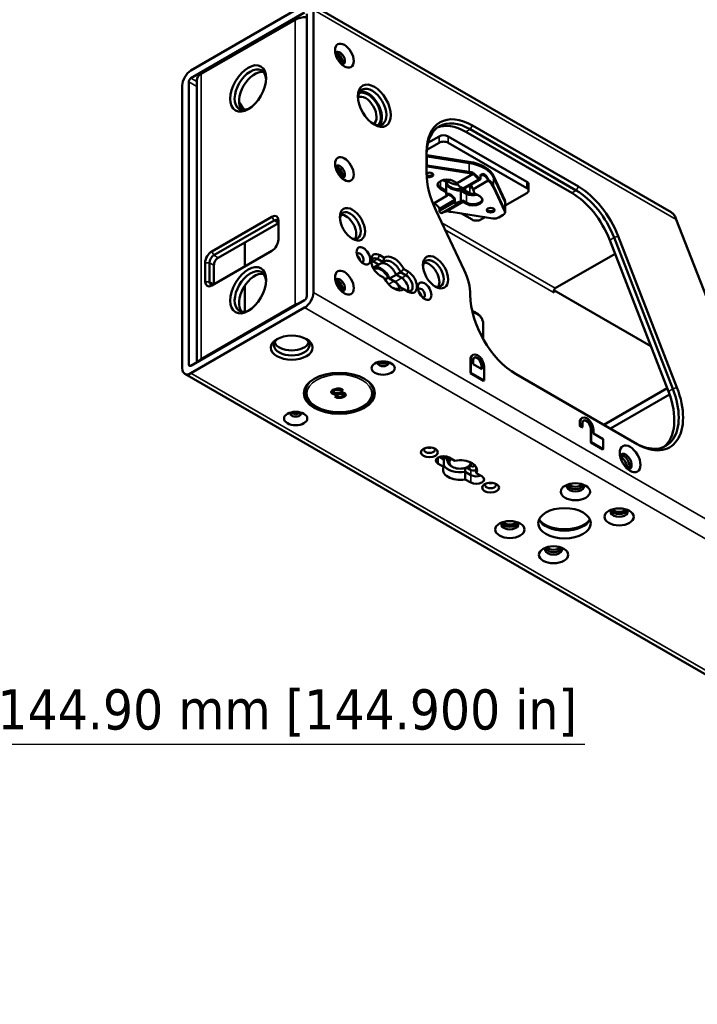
# Paper-space layout 'Sheet_1' of a CAD drawing. Header units: millimetres. Extents: x 0.8 to 58.3, y 0.8 to 58.3.
# Tile 38 of 42: x 39 to 47.6, y 39.3 to 51.8. Entities that reach past the tile are written whole.
import ezdxf

# ---------------------------------------------------------------- set-up
doc = ezdxf.new("R2010")
doc.units = ezdxf.units.MM
for name, color, linetype, lineweight in [('Dimension (ISO)', 7, 'Continuous', 25), ('Visible (ISO)', 7, 'Continuous', 50), ('Visible Narrow (ISO)', 7, 'Continuous', 35)]:
    doc.layers.add(name, color=color, linetype=linetype, lineweight=lineweight)
doc.styles.add('Note Text (ANSI)', font='tahoma.ttf')
doc.dimstyles.new('Default (ISO)', dxfattribs={"dimtxt": 0.511811, "dimasz": 0.098425, "dimexe": 0.125, "dimexo": 0, "dimgap": 0.03, "dimtad": 1, "dimlfac": 25.4, "dimrnd": 1e-08, "dimzin": 0, "dimdsep": 46, "dimtxsty": 'Note Text (ANSI)', "dimcen": 0.09, "dimdle": 0.393701, "dimclrd": 256, "dimclre": 256, "dimclrt": 256, "dimazin": 0, "dimtfac": 0.269631, "dimtmove": 0, "dimatfit": 3, "dimfxl": 1, "dimtolj": 1, "dimtzin": 0, "dimlwd": -1, "dimlwe": -1, "dimarcsym": 0})

# ---------------------------------------------------------------- blocks, each defined once
blk = doc.blocks.new('*D13')
at = {"layer": 'Defpoints', "color": 0, "transparency": 16777216}
for p in [(32.885, 46.349), (38.59, 45.325), (38.59, 42.569)]:
    blk.add_point(p, dxfattribs=at)
at = {"layer": 'Dimension (ISO)', "transparency": 16777216}
for p, q in [((32.885, 46.349), (32.885, 42.444)), ((38.59, 45.325), (38.59, 42.444)), ((32.984, 42.569), (38.492, 42.569)), ((38.59, 42.569), (46.202, 42.569))]:
    blk.add_line(p, q, dxfattribs=at)
for points in [[(32.984, 42.586), (32.984, 42.553), (32.885, 42.569)], [(38.492, 42.586), (38.492, 42.553), (38.59, 42.569)]]:
    blk.add_solid(points, dxfattribs=at)
at = {"layer": 'Dimension (ISO)', "transparency": 16777216, "insert": (38.718, 43.269), "char_height": 0.51181, "attachment_point": 1, "style": 'Note Text (ANSI)'}
blk.add_mtext('\\A1;144.90 mm [144.900 in]', dxfattribs=at)

psp = doc.layouts.new('Sheet_1')

# ---------------------------------------------------------------- linework, layer by layer
at = {"layer": 'Visible (ISO)'}
for p, q in [((41.18404, 51.1539), (42.63166, 51.98968)), ((42.7104, 51.99748), (47.29908, 49.3482)), ((42.63166, 51.89325), (41.18404, 51.05746)), ((42.6595, 48.27687), (42.6595, 51.87717)), ((42.74301, 51.92539), (42.74301, 48.32509)), ((41.31488, 51.1105), (42.51195, 51.80163)), ((41.07268, 47.36073), (41.07268, 50.96103)), ((41.1562, 51.00924), (41.1562, 47.40894)), ((41.25722, 47.43513), (41.25722, 51.03014)), ((44.76962, 50.45324), (46.1185, 49.67447)), ((44.34653, 50.3149), (44.20202, 50.23147)), ((45.46008, 49.73628), (44.45788, 50.3149)), ((44.6861, 50.37288), (46.03498, 49.5941)), ((44.74178, 50.40502), (46.09066, 49.62625)), ((44.18748, 50.14271), (44.34653, 50.23454)), ((44.45788, 50.23454), (45.46008, 49.65592)), ((44.185, 49.84825), (44.185, 50.11571)), ((44.72551, 49.99134), (44.19305, 50.07361)), ((44.72551, 49.97527), (44.19305, 50.05754)), ((44.19305, 49.94503), (44.72551, 49.86276)), ((44.19305, 49.92896), (44.72551, 49.84668)), ((44.57312, 49.71797), (44.7783, 49.83643)), ((44.87223, 49.82224), (44.87223, 49.79112)), ((45.18136, 49.50302), (45.03885, 49.81043)), ((44.43411, 49.73394), (44.39306, 49.75763)), ((44.43411, 49.75001), (44.4134, 49.76197)), ((44.43411, 49.62143), (44.43411, 49.75001)), ((44.43411, 49.60535), (44.43411, 49.73394)), ((44.52748, 49.74432), (44.57312, 49.71797)), ((44.67254, 49.6531), (44.86749, 49.76566)), ((44.96867, 49.75049), (44.77484, 49.63858)), ((44.87223, 49.80616), (44.87223, 49.77505)), ((45.18136, 49.48694), (45.03885, 49.79436)), ((45.48315, 49.70413), (45.48315, 49.62377)), ((44.26681, 49.45662), (44.44716, 49.56075)), ((44.43411, 49.62143), (44.36045, 49.66395)), ((44.43411, 49.60535), (44.36045, 49.64788)), ((44.69452, 49.59966), (44.62086, 49.64219)), ((44.62086, 49.64219), (44.62086, 49.48774)), ((44.69452, 49.58359), (44.62086, 49.62612)), ((44.62086, 49.62612), (44.62086, 49.47167)), ((44.67778, 49.65613), (44.67778, 49.62539)), ((44.67778, 49.62539), (44.73627, 49.59163)), ((44.72076, 49.68094), (44.73627, 49.67199)), ((44.72076, 49.68094), (44.73627, 49.67199)), ((44.78789, 49.59397), (44.78789, 49.60535)), ((44.78789, 49.59397), (44.86155, 49.55144)), ((45.03885, 49.68185), (45.18136, 49.37443)), ((45.03885, 49.66577), (45.18136, 49.35836)), ((45.46008, 49.59163), (45.18404, 49.43225)), ((44.54359, 49.50507), (44.34976, 49.39316)), ((44.64888, 49.48136), (44.44369, 49.36289)), ((44.54359, 49.49003), (44.54359, 49.52114)), ((44.54359, 49.47396), (44.54359, 49.50507)), ((44.69452, 49.47108), (44.64888, 49.49743)), ((44.69452, 49.45501), (44.64888, 49.48136)), ((45.18404, 49.36268), (45.18404, 49.49126)), ((45.18404, 49.34661), (45.18404, 49.47519)), ((44.30233, 49.37485), (44.66356, 48.61148)), ((44.34976, 49.39316), (44.34976, 49.37812)), ((44.34976, 49.39316), (44.34976, 49.36205)), ((45.02894, 49.27036), (44.49649, 49.35264)), ((44.76411, 49.2541), (44.62886, 49.33219)), ((45.10498, 49.28213), (45.16097, 49.31446)), ((41.44851, 48.84906), (42.21407, 49.29106)), ((41.47634, 48.80085), (42.24191, 49.24285)), ((42.29759, 49.2107), (41.53202, 48.7687)), ((42.29759, 49.24285), (42.29759, 49.00176)), ((44.9301, 49.28564), (44.87547, 49.2541)), ((47.36578, 49.25643), (48.0328, 47.53729)), ((41.87166, 48.65941), (41.87166, 48.96479)), ((46.51716, 48.99426), (47.26619, 47.06374)), ((46.57284, 49.02641), (47.32187, 47.09589)), ((47.37382, 47.11411), (46.62479, 49.04463)), ((42.21407, 48.8571), (41.44851, 48.4151)), ((46.58506, 48.81927), (45.82288, 48.37922)), ((41.36499, 48.46332), (41.36499, 48.70441)), ((41.42067, 48.46332), (41.42067, 48.70441)), ((43.50392, 48.63903), (43.5754, 48.6803)), ((43.5058, 48.72048), (43.57539, 48.6803)), ((43.5058, 48.72048), (43.5754, 48.6803)), ((43.63107, 48.71245), (43.56147, 48.75263)), ((43.57539, 48.6803), (43.63107, 48.71245)), ((43.64577, 48.76825), (43.58931, 48.80085)), ((41.47634, 48.67226), (41.47634, 48.43117)), ((43.85378, 48.58386), (43.79811, 48.55172)), ((43.92338, 48.54368), (43.85379, 48.58386)), ((43.95122, 48.5919), (43.89477, 48.62449)), ((43.58931, 48.54368), (43.64576, 48.51109)), ((43.69661, 48.51388), (43.65718, 48.49112)), ((43.77027, 48.47135), (43.69661, 48.51388)), ((43.79811, 48.55172), (43.71459, 48.5035)), ((43.71459, 48.5035), (43.78418, 48.46332)), ((43.79811, 48.55172), (43.8677, 48.51154)), ((43.79811, 48.55172), (43.8677, 48.51154)), ((41.87166, 48.08019), (41.87166, 48.41479)), ((43.82594, 48.37492), (43.85378, 48.39099)), ((43.89477, 48.36733), (43.95122, 48.33474)), ((47.04118, 47.6437), (45.8079, 48.35573)), ((41.18404, 47.39287), (42.63166, 48.22865)), ((42.63166, 48.13222), (41.18404, 47.29643)), ((41.31488, 47.47806), (42.51195, 48.16919)), ((44.90521, 47.73368), (44.90521, 47.93292)), ((44.74463, 47.29804), (44.74463, 47.47484)), ((44.75019, 47.30126), (44.75019, 47.47806)), ((44.76909, 47.52891), (44.77465, 47.53212)), ((44.77803, 47.46198), (44.77803, 47.41377)), ((44.75019, 47.30126), (44.74463, 47.29804)), ((44.91723, 47.20482), (44.75019, 47.30126)), ((44.77803, 47.41377), (44.88939, 47.34947)), ((44.88382, 47.35269), (44.88382, 47.39448)), ((44.88939, 47.34947), (44.88939, 47.39769)), ((44.91723, 47.38162), (44.91723, 47.20482)), ((41.1053, 47.28863), (55.01915, 39.25547)), ((44.91166, 47.20161), (44.74463, 47.29804)), ((44.91723, 47.20482), (44.91166, 47.20161)), ((46.86753, 46.39384), (45.3264, 47.28361)), ((42.64122, 47.11712), (42.64122, 47.05695)), ((42.9753, 47.04572), (42.9753, 47.05215)), ((42.99777, 47.06776), (42.99777, 47.06133)), ((43.02757, 47.0831), (43.02757, 47.08953)), ((43.11893, 47.0827), (43.09815, 47.07712)), ((43.09815, 47.07069), (43.12401, 47.07763)), ((43.09815, 47.07712), (43.09815, 47.07069)), ((43.50736, 47.11712), (43.50736, 47.05695)), ((46.44279, 46.63906), (47.25012, 47.10517)), ((43.04288, 47.00797), (43.01702, 47.00103)), ((43.02773, 47.02866), (43.02773, 47.03509)), ((43.11128, 47.03382), (43.11128, 47.04025)), ((43.12539, 47.02623), (43.12539, 47.03266)), ((43.12777, 47.02579), (43.12777, 47.01936)), ((47.28013, 47.02606), (46.52631, 46.59084)), ((46.14214, 46.6262), (46.14214, 46.67442)), ((46.16103, 46.72527), (46.1666, 46.72849)), ((46.13657, 46.62299), (46.13657, 46.6712)), ((46.14214, 46.6262), (46.13657, 46.62299)), ((46.16441, 46.60691), (46.13657, 46.62299)), ((46.16997, 46.61013), (46.14214, 46.6262)), ((46.16997, 46.61013), (46.16441, 46.60691)), ((46.16997, 46.65835), (46.16997, 46.61013)), ((46.27576, 46.41404), (46.27576, 46.59084)), ((46.28133, 46.41725), (46.28133, 46.59405)), ((46.30917, 46.57798), (46.30917, 46.52976)), ((46.30917, 46.52976), (46.43444, 46.45744)), ((46.43444, 46.45744), (46.43444, 46.32885)), ((46.28133, 46.41725), (46.27576, 46.41404)), ((46.42888, 46.32564), (46.27576, 46.41404)), ((46.43444, 46.32885), (46.28133, 46.41725)), ((46.43444, 46.32885), (46.42888, 46.32564)), ((44.34794, 46.23161), (44.40502, 46.19865)), ((44.40502, 46.19865), (44.34794, 46.23161)), ((44.40502, 46.19865), (44.40502, 46.241)), ((44.40502, 46.10221), (44.40502, 46.19865)), ((44.45352, 46.23269), (44.45352, 46.17616)), ((44.54421, 46.18258), (44.4718, 46.22438)), ((44.33261, 46.14402), (44.40502, 46.10221)), ((44.51356, 46.10384), (44.49964, 46.11187)), ((44.67778, 46.0905), (44.67778, 46.04117)), ((44.69352, 46.09638), (44.73627, 46.07169)), ((44.70843, 46.10384), (44.72235, 46.11187)), ((44.73627, 46.10384), (44.72235, 46.11187)), ((44.73947, 46.12358), (44.75815, 46.11279)), ((44.81698, 46.02509), (44.81698, 46.10221)), ((44.67778, 46.04117), (44.75019, 45.99936)), ((44.67778, 46.04117), (44.67778, 45.94473)), ((44.75019, 45.99936), (44.67778, 46.04117)), ((44.67778, 45.94473), (44.75019, 45.90293)), ((44.88939, 45.98329), (44.81698, 46.02509))]:
    psp.add_line(p, q, dxfattribs=at)
for centre, major_axis, ratio, start_param, end_param in [((42.65114, 51.72127), (-0.19685, 0), 0.57735027, 4.66994984, 5.49778714), ((43.08265, 51.31141), (0.04429, -0.07671), 0.57735027, 5.87947062, 9.82849265), ((43.05481, 51.29534), (-0.04429, 0.07671), 0.57735027, 3.46127991, 5.96349805), ((43.04089, 51.2873), (-0.03937, 0.06819), 0.57735027, 3.69686337, 5.7279146), ((41.94125, 50.90959), (0.14204, 0.24602), 0.57735027, 5.56488268, 10.14308059), ((41.18404, 51.02532), (0.07874, 0.13638), 0.57735027, 0.78539829, 2.35619449), ((41.45407, 51.03014), (-0.19685, 0), 0.57735027, 5.49778714, 6.28318531), ((41.99693, 50.87745), (-0.14204, -0.24602), 0.57735027, 3.33886633, 6.08591163), ((41.18404, 51.02532), (-0.01969, -0.0341), 0.57735027, 3.92699082, 5.49778714), ((43.49188, 50.6894), (0.12795, -0.22162), 0.57735027, 5.57202409, 10.13593917), ((43.40836, 50.64118), (0.09843, -0.17048), 0.57735027, 0.01767859, 3.12391406), ((43.4362, 50.65725), (0.11811, -0.20457), 0.57735027, 0.05158274, 3.09000991), ((43.4362, 50.65725), (-0.12795, 0.22162), 0.57735027, 3.36091814, 6.06385982), ((41.73246, 50.64439), (0.09843, -0.17048), 0.57735027, 1.28201569, 1.87977943), ((44.76962, 49.77819), (-0.41339, 0.71601), 0.57735027, 5.49778714, 7.06858347), ((44.74178, 49.76211), (-0.3937, 0.68191), 0.57735027, 5.49778714, 7.06858347), ((44.6861, 49.72997), (-0.3937, 0.68191), 0.57735027, 5.49778714, 6.21241557), ((44.40221, 50.28275), (-0.07874, 0), 0.57735027, 3.92699082, 5.49778714), ((44.40221, 50.20239), (0.07874, 0), 0.57735027, 0.78539816, 2.35619449), ((44.17269, 50.0297), (-0.07874, 0), 0.57735027, 4.45087892, 4.55541328), ((43.08265, 49.86486), (0.04429, -0.07671), 0.57735027, 5.87947062, 9.82849265), ((44.17269, 50.01363), (-0.07874, 0), 0.57735027, 4.45087892, 4.55541328), ((44.17269, 49.90112), (0.07874, 0), 0.57735027, 1.30928627, 1.41382062), ((44.611, 49.74432), (0.44291, 0), 0.57735027, 0.26151006, 1.30928627), ((44.611, 49.72824), (0.44291, 0), 0.57735027, 0.26151006, 1.30928627), ((43.05481, 49.84879), (-0.04429, 0.07671), 0.57735027, 3.46127991, 5.96349805), ((43.04089, 49.84075), (-0.03937, 0.06819), 0.57735027, 3.69686337, 5.7279146), ((44.17269, 49.88504), (0.07874, 0), 0.57735027, 1.30928627, 1.41382062), ((44.76962, 49.51072), (0.41339, -0.71601), 0.57735027, 3.92699082, 4.57164798), ((44.22125, 49.82468), (0.04921, 0), 0.57735027, 3.91907567, 8.68165254), ((44.22125, 49.84075), (0.04921, 0), 0.57735027, 3.8980296, 5.99642875), ((44.611, 49.61573), (0.44291, 0), 0.57735027, 1.1834421, 1.30928627), ((44.611, 49.59966), (0.44291, 0), 0.57735027, 1.1834421, 1.30928627), ((44.44397, 49.6961), (-0.11811, 0), 0.57735027, 3.92699082, 7.06858347), ((44.44397, 49.71217), (-0.11811, 0), 0.57735027, 0.11812565, 0.78539816), ((44.611, 49.82468), (0.21654, 0), 0.57735027, 3.65614663, 4.58894364), ((44.611, 49.82468), (-0.21654, 0), 0.57735027, 0.51455398, 1.44735099), ((44.611, 49.74432), (-0.17717, 0), 0.57735027, 0.05567051, 1.62646683), ((44.611, 49.72824), (-0.17717, 0), 0.57735027, 0.05567051, 1.62646683), ((44.86155, 49.9349), (0.31102, -0.53871), 0.57735027, 4.78262585, 4.86420956), ((44.611, 49.61573), (0.44291, 0), 0.57735027, 0.26151006, 0.63082327), ((44.611, 49.59966), (0.44291, 0), 0.57735027, 0.26151006, 0.63082327), ((45.40441, 49.70413), (0.07874, 0), 0.57735027, 0, 0.78539816), ((44.611, 49.59966), (-0.17717, 0), 0.57735027, 6.2275148, 6.6734838), ((44.611, 49.61573), (-0.17717, 0), 0.57735027, 0.05567051, 0.3902985), ((44.611, 49.74432), (0.21654, 0), 0.57735027, 4.9208558, 5.02592531), ((44.77803, 49.64788), (-0.11811, 0), 0.57735027, 0.78539816, 1.83259571), ((44.77803, 49.63181), (-0.11811, 0), 0.57735027, 0.78539816, 2.01635758), ((44.80587, 49.71217), (-0.09843, 0), 0.57735027, 0.78539816, 1.1879638), ((44.80587, 49.63181), (0.09843, 0), 0.57735027, 3.92699082, 4.28456192), ((44.611, 49.59966), (0.17717, 0), 0.57735027, 6.2275148, 6.6734838), ((45.40441, 49.62377), (0.07874, 0), 0.57735027, 5.49778714, 7.06858347), ((46.03498, 48.95119), (0.3937, -0.68191), 0.57735027, 1.30899692, 2.3561945), ((46.09066, 48.98334), (-0.3937, 0.68191), 0.57735027, 4.45058953, 5.49778719), ((46.1185, 48.99941), (-0.41339, 0.71601), 0.57735027, 4.45058955, 5.49778719), ((44.36045, 50.04741), (0.31102, -0.53871), 0.57735027, 6.13136473, 6.21294844), ((44.36045, 50.03134), (0.31102, -0.53871), 0.57735027, 6.13136473, 6.21294844), ((44.77803, 49.50323), (0.11811, 0), 0.57735027, 3.92699082, 7.06858347), ((44.77803, 49.5193), (0.11811, 0), 0.57735027, 3.92699082, 6.16505965), ((45.1053, 49.49126), (0.07874, 0), 0.57735027, 0, 0.26151006), ((45.1053, 49.47519), (0.07874, 0), 0.57735027, 0, 0.26151006), ((42.21407, 49.19463), (0.05906, 0.10229), 0.57735027, 5.49778716, 7.06858346), ((43.21349, 49.17856), (0.0935, -0.16195), 0.57735027, 5.5981834, 10.10977987), ((43.15781, 49.14641), (-0.0935, 0.16195), 0.57735027, 3.44390572, 5.98087224), ((44.611, 49.59966), (-0.44291, 0), 0.57735027, 1.1834421, 1.30928627), ((45.00074, 49.39072), (-0.04921, 0), 0.57735027, 0.28675655, 2.8548361), ((45.1053, 49.34661), (0.07874, 0), 0.57735027, 5.49778714, 6.54469537), ((45.1053, 49.36268), (0.07874, 0), 0.57735027, 0, 0.26151006), ((42.24191, 49.17856), (0.03937, 0.06819), 0.57735027, 5.49778715, 7.06858347), ((44.81979, 49.28624), (-0.07874, 0), 0.57735027, 0.78539816, 2.35619449), ((45.0493, 49.31428), (-0.07874, 0), 0.57735027, 1.30928627, 2.35619449), ((42.21407, 48.95354), (0.05906, 0.10229), 0.57735027, 3.92699083, 5.49778714), ((41.44851, 48.75263), (-0.05906, -0.10229), 0.57735027, 3.92699083, 5.49778713), ((43.33876, 48.7687), (0.0315, -0.05455), 0.57735027, 5.89808675, 9.80987652), ((43.58931, 48.67226), (-0.07874, 0.13638), 0.57735027, 5.49778809, 8.63937169), ((41.47634, 48.73655), (-0.03937, -0.06819), 0.57735027, 3.92699082, 5.49778714), ((41.53202, 48.70441), (0.03937, 0.06819), 0.57735027, 0.78539816, 2.35619449), ((43.297, 48.74459), (0.0315, -0.05455), 0.57735027, 0.93828203, 2.20331062), ((43.56147, 48.65619), (-0.05906, 0.10229), 0.57735027, 5.49778715, 6.91332255), ((43.5058, 48.62404), (0.05906, -0.10229), 0.57735027, 2.35619449, 2.65070998), ((43.5058, 48.62404), (-0.05906, 0.10229), 0.57735027, 5.49778714, 5.79230263), ((43.68675, 48.51957), (-0.09843, 0.17048), 0.57735027, 0.14175551, 0.14189695), ((43.68675, 48.51957), (-0.09843, 0.17048), 0.57735027, 4.57049203, 6.1414298), ((43.68675, 48.51957), (-0.09843, 0.17048), 0.57735027, 4.57048398, 6.14128031), ((43.77027, 48.56779), (-0.11811, 0.20458), 0.57735027, 4.65671246, 6.33886182), ((44.27136, 48.56779), (0.0935, -0.16195), 0.57735027, 5.5981834, 10.10977987), ((44.21569, 48.53564), (-0.0935, 0.16195), 0.57735027, 3.44390572, 5.98087224), ((41.94125, 48.33795), (0.14204, 0.24602), 0.57735027, 5.56488268, 10.14308059), ((41.99693, 48.3058), (-0.14204, -0.24602), 0.57735027, 3.33886633, 6.08591163), ((43.60323, 48.47135), (-0.08858, 0.15343), 0.57735027, 4.65671847, 6.30757072), ((43.60323, 48.47135), (-0.09843, 0.17048), 0.57735027, 4.57049203, 6.14128835), ((43.95122, 48.46332), (0.07874, -0.13638), 0.57735027, 5.49778809, 8.63937168), ((44.35204, 48.5209), (0.27559, -0.47734), 0.57735027, 0.78567352, 1.43005538), ((41.44851, 48.51154), (-0.05906, -0.10229), 0.57735027, 5.49778716, 7.06858346), ((41.47634, 48.49546), (-0.03937, -0.06819), 0.57735027, 5.49778715, 7.06858347), ((43.08265, 48.41831), (0.04429, -0.07671), 0.57735027, 5.87947062, 9.82849265), ((43.05481, 48.40224), (-0.04429, 0.07671), 0.57735027, 3.46127991, 5.96349805), ((43.04089, 48.3942), (-0.03937, 0.06819), 0.57735027, 3.69686337, 5.7279146), ((43.77026, 48.56779), (0.11811, -0.20458), 0.57735027, 4.65671246, 6.33886182), ((43.77027, 48.37492), (-0.05906, 0.10229), 0.57735027, 4.4744318, 5.49778714), ((43.78418, 48.36688), (0.05906, -0.10229), 0.57735027, 1.45265496, 2.35619449), ((43.8677, 48.4151), (0.05906, -0.10229), 0.57735027, 0.49088268, 2.3561949), ((43.8677, 48.4151), (-0.05906, 0.10229), 0.57735027, 3.63247533, 5.49778714), ((43.92338, 48.44724), (0.05906, -0.10229), 0.57735027, 5.49778715, 8.63938064), ((42.63166, 48.2608), (-0.07874, -0.13638), 0.57735027, 0.78539816, 2.35619449), ((44.11825, 48.31866), (0.0315, -0.05455), 0.57735027, 5.89808675, 9.80987652), ((44.07649, 48.29455), (0.0315, -0.05455), 0.57735027, 0.93828203, 2.20331062), ((45.83895, 48.3378), (-0.00969, 0.04392), 0.69790167, 0.21725938, 1.7880557), ((42.65114, 48.08882), (0.19685, 0), 0.57735027, 2.00802847, 2.35619449), ((42.63166, 48.2608), (0.01969, 0.0341), 0.57735027, 3.92699082, 5.49778714), ((45.3264, 47.95867), (0.41339, -0.71601), 0.57735027, 3.92726602, 5.49778672), ((42.46741, 47.65486), (-0.22638, 0), 0.57735027, 5.58135142, 10.12661184), ((42.46741, 47.71915), (0.22638, 0), 0.57735027, 3.39009252, 6.03468544), ((44.83371, 47.42984), (-0.05906, 0.10229), 0.57735027, 3.92699082, 7.06858347), ((41.45407, 47.39769), (0.19685, 0), 0.57735027, 2.35619449, 2.70436051), ((43.63107, 47.42662), (-0.0689, 0), 0.57735027, 5.97529822, 9.73266505), ((43.63107, 47.45877), (-0.0689, 0), 0.57735027, 0.49088268, 2.65070998), ((43.63107, 47.45877), (0.0689, 0), 0.57735027, 3.63247533, 5.79230263), ((44.82814, 47.42662), (-0.05906, 0.10229), 0.57735027, 0, 0.78539816), ((44.83371, 47.42984), (-0.03937, 0.06819), 0.57735027, 3.92699082, 7.06858347), ((44.82814, 47.42662), (-0.03937, 0.06819), 0.57735027, 3.92699082, 6.21241557), ((41.18404, 47.42502), (-0.07874, -0.13638), 0.57735027, 5.49778714, 7.06858347), ((41.18404, 47.42502), (-0.01969, -0.0341), 0.57735027, 5.49778714, 7.06858347), ((43.07429, 47.13731), (-0.45276, 0), 0.57735027, 0.18552509, 0.29596292), ((43.07429, 47.13731), (-0.45276, 0), 0.57735027, 0.18552509, 0.29596292), ((43.07429, 47.13731), (0.45276, 0), 0.57735027, 5.98722239, 6.09766022), ((43.07429, 47.13731), (0.45276, 0), 0.57735027, 5.98722239, 6.09766022), ((46.83969, 47.05282), (0.3937, -0.68191), 0.57735027, 5.49778712, 7.59218226), ((46.86753, 47.06889), (0.41339, -0.71601), 0.57735027, 5.4977871, 7.59218226), ((46.78401, 47.02068), (0.3937, -0.68191), 0.57735027, 0.07076974, 1.30899694), ((42.51752, 46.78371), (-0.0689, 0), 0.57735027, 5.97529822, 9.73266505), ((42.51752, 46.81586), (-0.0689, 0), 0.57735027, 0.49088268, 2.65070998), ((42.51752, 46.81586), (0.0689, 0), 0.57735027, 3.63247533, 5.79230263), ((46.22008, 46.62299), (-0.05906, 0.10229), 0.57735027, 0, 0.78539816), ((46.22565, 46.6262), (-0.05906, 0.10229), 0.57735027, 3.92699082, 7.06858347), ((46.22565, 46.6262), (-0.03937, 0.06819), 0.57735027, 3.92699082, 7.06858347), ((46.22008, 46.62299), (-0.03937, 0.06819), 0.57735027, 3.92699082, 6.21241557), ((44.22125, 46.32082), (-0.0689, 0), 0.57735027, 5.75371497, 9.9542483), ((44.22125, 46.38511), (-0.0689, 0), 0.57735027, 1.14120801, 2.00038465), ((44.22125, 46.38511), (0.06299, 0), 0.57735027, 4.41930099, 5.00547697), ((44.40221, 46.1842), (-0.09843, 0), 0.57735027, 3.92699082, 7.06858347), ((44.611, 46.22438), (-0.17717, 0), 0.57735027, 6.15252588, 6.75906756), ((44.611, 46.17616), (-0.15748, 0), 0.57735027, 5.7504674, 7.06858347), ((44.611, 46.16009), (0.1378, 0), 0.57735027, 2.49954206, 6.28318531), ((44.611, 46.06365), (0.21654, 0), 0.57735027, 5.96964898, 8.16751796), ((46.72118, 46.17295), (0.05413, -0.09376), 0.57735027, 5.81644568, 9.89151759), ((46.65159, 46.13277), (-0.06398, 0.11081), 0.57735027, 3.9016677, 5.52311026), ((46.69334, 46.15688), (-0.05413, 0.09376), 0.57735027, 3.40164355, 6.02313441), ((44.611, 46.06365), (-0.21654, 0), 0.57735027, 5.96964898, 8.16751796), ((44.611, 46.16009), (-0.21654, 0), 0.57735027, 0.31353633, 1.88433265), ((44.611, 46.16009), (-0.21654, 0), 0.57735027, 0.31353633, 1.88433265), ((44.611, 46.17616), (0.15748, 0), 0.57735027, 5.49778714, 6.02135223), ((44.80587, 46.11187), (0.09843, 0), 0.57735027, 3.92699082, 4.82547832), ((44.79752, 46.18098), (-0.03937, -0.06819), 0.57735027, 0, 0.89677714), ((44.81979, 46.03954), (-0.09843, 0), 0.57735027, 0.78539816, 2.15483657), ((44.81979, 46.03954), (0.09843, 0), 0.57735027, 3.92699082, 5.29642922), ((44.81979, 45.94311), (0.09843, 0), 0.57735027, 3.92699082, 7.06858347), ((45.00074, 45.87078), (-0.0689, 0), 0.57735027, 5.75371497, 9.9542483), ((45.00074, 45.93507), (-0.0689, 0), 0.57735027, 1.14120801, 2.00038465), ((45.00074, 45.93507), (0.06299, 0), 0.57735027, 4.41930099, 5.00547697), ((46.08089, 45.85149), (-0.10827, 0), 0.57735027, 5.81644568, 9.89151759), ((46.08089, 45.88364), (0.10827, 0), 0.57735027, 3.40164355, 6.02313441), ((46.08089, 45.90775), (0.09843, 0), 0.57735027, 3.60329993, 5.82147803), ((46.63767, 45.53004), (-0.10827, 0), 0.57735027, 5.81644568, 9.89151759), ((46.63767, 45.56218), (0.10827, 0), 0.57735027, 3.40164355, 6.02313441), ((46.63767, 45.58629), (0.09843, 0), 0.57735027, 3.60329993, 5.82147803), ((45.9417, 45.48182), (0.33465, 0), 0.57735027, 3.39382584, 6.03095212), ((45.9417, 45.51396), (0.35433, 0), 0.57735027, 3.5775737, 5.84720426), ((45.24572, 45.36931), (-0.10827, 0), 0.57735027, 5.81644568, 9.89151759), ((45.24572, 45.40146), (0.10827, 0), 0.57735027, 3.40164355, 6.02313441), ((45.24572, 45.42556), (0.09843, 0), 0.57735027, 3.60329993, 5.82147803), ((45.8025, 45.04785), (-0.10827, 0), 0.57735027, 5.81644568, 9.89151759), ((45.8025, 45.08), (0.10827, 0), 0.57735027, 3.40164355, 6.02313441), ((45.8025, 45.10411), (0.09843, 0), 0.57735027, 3.60329993, 5.82147803)]:
    psp.add_ellipse(centre, major_axis=major_axis, ratio=ratio, start_param=start_param, end_param=end_param, dxfattribs=at)
for centre, major_axis in [((43.13832, 51.34356), (-0.08366, 0.14491)), ((41.91341, 50.92567), (0.16172, 0.28011)), ((43.51972, 50.70547), (-0.14764, 0.25572)), ((43.13832, 49.89701), (-0.08366, 0.14491)), ((43.24133, 49.19463), (-0.11319, 0.19605)), ((45.00074, 49.37464), (-0.04921, 0)), ((43.38052, 48.79281), (-0.06102, 0.1057)), ((44.2992, 48.58386), (-0.11319, 0.19605)), ((41.91341, 48.35402), (-0.16172, -0.28011)), ((43.13832, 48.45046), (-0.08366, 0.14491)), ((44.16001, 48.34277), (-0.06102, 0.1057)), ((42.46741, 47.62271), (0.26575, 0)), ((43.63107, 47.36233), (0.14764, 0)), ((43.07429, 47.04088), (-0.45276, 0)), ((42.51752, 46.71942), (-0.14764, 0)), ((44.22125, 46.28867), (0.10827, 0)), ((46.77686, 46.20509), (-0.0935, 0.16195)), ((45.00074, 45.83863), (0.10827, 0)), ((46.08089, 45.7872), (0.18701, 0)), ((45.9417, 45.38538), (0.33465, 0)), ((46.63767, 45.46575), (0.18701, 0)), ((45.24572, 45.30502), (-0.18701, 0)), ((45.8025, 44.98356), (-0.18701, 0))]:
    psp.add_ellipse(centre, major_axis=major_axis, ratio=0.57735027, dxfattribs=at)
for points, knots in [([(44.84672, 49.78757), (44.82698, 49.80659), (44.80723, 49.82525), (44.78504, 49.84616), (44.78167, 49.84933), (44.7783, 49.85251)], [-1.967213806, -1.967213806, -1.967213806, -1.967213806, -1.769326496, -1.769326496, -1.733897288, -1.733897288, -1.733897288, -1.733897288]), ([(44.84672, 49.77149), (44.83931, 49.77863), (44.83196, 49.78567), (44.80926, 49.80727), (44.79373, 49.82189), (44.7783, 49.83643)], [2.83948761, 2.83948761, 2.83948761, 2.83948761, 2.915745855, 2.915745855, 3.078312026, 3.078312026, 3.078312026, 3.078312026]), ([(44.87223, 49.82224), (44.87512, 49.82597), (44.87859, 49.829), (44.88789, 49.83437), (44.89481, 49.83609), (44.90946, 49.83528), (44.91718, 49.83274), (44.93119, 49.82465), (44.9384, 49.81857), (44.95117, 49.80355), (44.95676, 49.79461), (44.96397, 49.77971), (44.96656, 49.77318), (44.96867, 49.76656)], [-0.503884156, -0.503884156, -0.503884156, -0.503884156, -0.453058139, -0.453058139, -0.377549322, -0.377549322, -0.302040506, -0.302040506, -0.22653169, -0.22653169, -0.151022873, -0.151022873, -0.100196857, -0.100196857, -0.100196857, -0.100196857]), ([(44.87223, 49.80616), (44.87512, 49.8099), (44.87859, 49.81293), (44.88789, 49.8183), (44.89481, 49.82002), (44.90946, 49.81921), (44.91718, 49.81667), (44.93119, 49.80858), (44.9384, 49.8025), (44.95117, 49.78748), (44.95676, 49.77854), (44.96397, 49.76363), (44.96656, 49.75711), (44.96867, 49.75049)], [0.100196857, 0.100196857, 0.100196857, 0.100196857, 0.151022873, 0.151022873, 0.22653169, 0.22653169, 0.302040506, 0.302040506, 0.377549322, 0.377549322, 0.453058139, 0.453058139, 0.503884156, 0.503884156, 0.503884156, 0.503884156]), ([(44.77484, 49.63858), (44.77337, 49.64559), (44.77151, 49.65253), (44.76603, 49.6683), (44.76152, 49.67779), (44.75314, 49.68956), (44.75013, 49.69303), (44.74695, 49.69605)], [-0.51088167, -0.51088167, -0.51088167, -0.51088167, -0.458980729, -0.458980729, -0.382524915, -0.382524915, -0.345614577, -0.345614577, -0.345614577, -0.345614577]), ([(44.84672, 49.78757), (44.84755, 49.78677), (44.84843, 49.78601), (44.85144, 49.78372), (44.85371, 49.78246), (44.85792, 49.78085), (44.86014, 49.78038), (44.86422, 49.78041), (44.86607, 49.7809), (44.86896, 49.78258), (44.87019, 49.78387), (44.87183, 49.78713), (44.87223, 49.78911), (44.87223, 49.79112)], [0.048606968, 0.048606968, 0.048606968, 0.048606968, 0.056959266, 0.056959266, 0.076268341, 0.076268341, 0.095439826, 0.095439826, 0.114611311, 0.114611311, 0.133421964, 0.133421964, 0.152232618, 0.152232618, 0.152232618, 0.152232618]), ([(44.84672, 49.77149), (44.84755, 49.7707), (44.84843, 49.76994), (44.85144, 49.76764), (44.85371, 49.76639), (44.85792, 49.76477), (44.86014, 49.76431), (44.86422, 49.76433), (44.86607, 49.76483), (44.86896, 49.76651), (44.87019, 49.7678), (44.87183, 49.77106), (44.87223, 49.77304), (44.87223, 49.77505)], [-0.255858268, -0.255858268, -0.255858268, -0.255858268, -0.24750597, -0.24750597, -0.228196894, -0.228196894, -0.209025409, -0.209025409, -0.189853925, -0.189853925, -0.171043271, -0.171043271, -0.152232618, -0.152232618, -0.152232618, -0.152232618]), ([(44.44716, 49.57682), (44.44862, 49.57974), (44.45048, 49.58184), (44.45597, 49.585), (44.46047, 49.58538), (44.47179, 49.5827), (44.47863, 49.57965), (44.49282, 49.57146), (44.50098, 49.56585), (44.51705, 49.55272), (44.52494, 49.54518), (44.53585, 49.53255), (44.54005, 49.52695), (44.54359, 49.52114)], [-0.51088167, -0.51088167, -0.51088167, -0.51088167, -0.458980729, -0.458980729, -0.382524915, -0.382524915, -0.306069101, -0.306069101, -0.229613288, -0.229613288, -0.153157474, -0.153157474, -0.101256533, -0.101256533, -0.101256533, -0.101256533]), ([(44.44716, 49.56075), (44.44862, 49.56367), (44.45048, 49.56576), (44.45597, 49.56893), (44.46047, 49.56931), (44.47179, 49.56663), (44.47863, 49.56358), (44.49282, 49.55538), (44.50098, 49.54977), (44.51705, 49.53664), (44.52494, 49.52911), (44.53585, 49.51647), (44.54005, 49.51088), (44.54359, 49.50507)], [0.101256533, 0.101256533, 0.101256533, 0.101256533, 0.153157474, 0.153157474, 0.229613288, 0.229613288, 0.306069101, 0.306069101, 0.382524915, 0.382524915, 0.458980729, 0.458980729, 0.51088167, 0.51088167, 0.51088167, 0.51088167]), ([(44.60114, 49.67592), (44.60606, 49.67411), (44.61098, 49.67213), (44.61592, 49.66999), (44.62086, 49.66785), (44.6258, 49.66555), (44.63073, 49.66311), (44.63567, 49.66066), (44.6406, 49.65806), (44.64552, 49.65533)], [0, 0, 0, 0, 0.33333333, 0.33333333, 0.33333333, 0.66666667, 0.66666667, 0.66666667, 1, 1, 1, 1]), ([(44.67254, 49.6531), (44.67069, 49.65204), (44.66838, 49.65129), (44.66322, 49.65062), (44.66033, 49.65073), (44.65478, 49.65161), (44.65169, 49.65248), (44.64766, 49.65421), (44.64657, 49.65475), (44.64552, 49.65533)], [0.201188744, 0.201188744, 0.201188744, 0.201188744, 0.2213922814, 0.2213922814, 0.2426871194, 0.2426871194, 0.2652600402, 0.2652600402, 0.2740064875, 0.2740064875, 0.2740064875, 0.2740064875]), ([(44.34976, 49.39316), (44.34688, 49.39934), (44.34341, 49.40535), (44.33411, 49.41905), (44.32719, 49.42722), (44.31254, 49.44116), (44.30482, 49.44694), (44.2908, 49.45503), (44.2836, 49.45787), (44.27512, 49.45913), (44.27312, 49.45923), (44.27122, 49.45915)], [-0.503884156, -0.503884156, -0.503884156, -0.503884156, -0.453058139, -0.453058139, -0.377549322, -0.377549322, -0.302040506, -0.302040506, -0.22653169, -0.22653169, -0.201847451, -0.201847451, -0.201847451, -0.201847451]), ([(44.54359, 49.49003), (44.54359, 49.48803), (44.54408, 49.48579), (44.54603, 49.48146), (44.54749, 49.47938), (44.55106, 49.47567), (44.55348, 49.47387), (44.55878, 49.47118), (44.56166, 49.4703), (44.56722, 49.46942), (44.5703, 49.46942), (44.57433, 49.47013), (44.57543, 49.47041), (44.57648, 49.47075)], [0.162764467, 0.162764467, 0.162764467, 0.162764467, 0.181430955, 0.181430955, 0.200097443, 0.200097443, 0.221392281, 0.221392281, 0.242687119, 0.242687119, 0.26526004, 0.26526004, 0.274006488, 0.274006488, 0.274006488, 0.274006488]), ([(44.54359, 49.47396), (44.54359, 49.47196), (44.54408, 49.46972), (44.54603, 49.46539), (44.54749, 49.46331), (44.55106, 49.45959), (44.55348, 49.45779), (44.55878, 49.45511), (44.56166, 49.45422), (44.56722, 49.45335), (44.5703, 49.45334), (44.57433, 49.45406), (44.57543, 49.45433), (44.57648, 49.45468)], [0.162764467, 0.162764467, 0.162764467, 0.162764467, 0.181430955, 0.181430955, 0.200097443, 0.200097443, 0.221392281, 0.221392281, 0.242687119, 0.242687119, 0.26526004, 0.26526004, 0.274006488, 0.274006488, 0.274006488, 0.274006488]), ([(44.62086, 49.48774), (44.61594, 49.48561), (44.61101, 49.48355), (44.60608, 49.48157), (44.60114, 49.47959), (44.5962, 49.47769), (44.59126, 49.47588), (44.58633, 49.47407), (44.5814, 49.47236), (44.57648, 49.47075)], [0, 0, 0, 0, 0.33333333, 0.33333333, 0.33333333, 0.66666667, 0.66666667, 0.66666667, 1, 1, 1, 1]), ([(44.62086, 49.47167), (44.61594, 49.46954), (44.61101, 49.46748), (44.60608, 49.4655), (44.60114, 49.46352), (44.5962, 49.46162), (44.59126, 49.45981), (44.58633, 49.458), (44.5814, 49.45628), (44.57648, 49.45468)], [0, 0, 0, 0, 0.33333333, 0.33333333, 0.33333333, 0.66666667, 0.66666667, 0.66666667, 1, 1, 1, 1]), ([(44.37528, 49.33851), (44.37445, 49.33832), (44.37357, 49.3382), (44.37055, 49.33812), (44.36829, 49.33857), (44.36408, 49.34018), (44.36185, 49.34145), (44.35778, 49.34472), (44.35592, 49.34672), (44.35304, 49.35077), (44.3518, 49.35308), (44.35017, 49.35771), (44.34976, 49.36003), (44.34976, 49.36205)], [0.048606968, 0.048606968, 0.048606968, 0.048606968, 0.056959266, 0.056959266, 0.076268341, 0.076268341, 0.095439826, 0.095439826, 0.114611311, 0.114611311, 0.133421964, 0.133421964, 0.152232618, 0.152232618, 0.152232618, 0.152232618]), ([(44.37528, 49.33851), (44.39502, 49.34329), (44.41477, 49.35007), (44.43695, 49.35978), (44.44032, 49.36131), (44.44369, 49.36289)], [-1.967213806, -1.967213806, -1.967213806, -1.967213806, -1.769326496, -1.769326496, -1.733897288, -1.733897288, -1.733897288, -1.733897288]), ([(47.29908, 49.3482), (47.30397, 49.34537), (47.30873, 49.34211), (47.31333, 49.33843), (47.31373, 49.33811), (47.31412, 49.33779), (47.31451, 49.33747), (47.32537, 49.32856), (47.3353, 49.31733), (47.34406, 49.30377), (47.35283, 49.2902), (47.36037, 49.27424), (47.36578, 49.25643)], [0.508540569, 0.508540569, 0.508540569, 0.508540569, 0.592746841, 0.592746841, 0.592746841, 0.6, 0.6, 0.6, 0.8, 0.8, 0.8, 1, 1, 1, 1]), ([(43.85378, 48.58386), (43.84974, 48.59236), (43.84541, 48.60064), (43.82849, 48.62995), (43.81284, 48.65135), (43.77855, 48.68756), (43.75991, 48.70235), (43.72495, 48.72254), (43.70631, 48.72927), (43.67201, 48.73267), (43.65636, 48.72933), (43.63944, 48.71957), (43.63511, 48.71629), (43.63107, 48.71245)], [0.307220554, 0.307220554, 0.307220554, 0.307220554, 0.37668672, 0.37668672, 0.565032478, 0.565032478, 0.753378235, 0.753378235, 0.941726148, 0.941726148, 1.130074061, 1.130074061, 1.199545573, 1.199545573, 1.199545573, 1.199545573]), ([(43.75571, 48.38408), (43.76913, 48.37785), (43.78283, 48.37374), (43.81284, 48.37077), (43.82849, 48.3741), (43.84541, 48.38387), (43.84975, 48.38715), (43.85378, 48.39099)], [2.307215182, 2.307215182, 2.307215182, 2.307215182, 2.448480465, 2.448480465, 2.636828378, 2.636828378, 2.70629989, 2.70629989, 2.70629989, 2.70629989]), ([(44.76597, 48.09005), (44.77212, 48.08772), (44.77813, 48.08525), (44.81002, 48.07103), (44.8332, 48.05664), (44.87084, 48.02301), (44.88558, 48.00382), (44.90155, 47.96677), (44.90521, 47.94987), (44.90521, 47.93292)], [6.078768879, 6.078768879, 6.078768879, 6.078768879, 6.155402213, 6.155402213, 6.494867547, 6.494867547, 6.824677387, 6.824677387, 7.068583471, 7.068583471, 7.068583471, 7.068583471]), ([(43.50736, 47.05695), (43.50736, 47.03022), (43.50045, 47.00358), (43.47363, 46.95243), (43.45316, 46.92808), (43.40014, 46.88366), (43.36699, 46.86385), (43.2919, 46.83145), (43.24992, 46.81892), (43.16162, 46.80235), (43.11534, 46.79829), (43.02302, 46.79894), (42.97699, 46.80363), (42.88959, 46.82136), (42.84824, 46.83441), (42.77426, 46.86786), (42.74165, 46.88828), (42.68898, 46.93482), (42.66878, 46.96094), (42.64636, 47.01084), (42.64122, 47.03387), (42.64122, 47.05695)], [0.78539816, 0.78539816, 0.78539816, 0.78539816, 1.07933693, 1.07933693, 1.38878208, 1.38878208, 1.71439913, 1.71439913, 2.04200136, 2.04200136, 2.36832853, 2.36832853, 2.69411438, 2.69411438, 3.02052294, 3.02052294, 3.34818564, 3.34818564, 3.6731903, 3.6731903, 3.92699082, 3.92699082, 3.92699082, 3.92699082]), ([(43.01659, 47.09501), (43.00788, 47.09261), (42.99956, 47.08961), (42.99236, 47.08586), (42.9859, 47.0825), (42.98034, 47.07852), (42.97643, 47.07403), (42.9727, 47.06974), (42.97047, 47.06497), (42.97028, 47.06017), (42.97008, 47.05523), (42.97203, 47.05026), (42.9753, 47.04572)], [0, 0, 0, 0, 0.27518624, 0.27518624, 0.27518624, 0.52187271, 0.52187271, 0.52187271, 0.75733855, 0.75733855, 0.75733855, 1, 1, 1, 1]), ([(43.02773, 47.03509), (43.02222, 47.03497), (43.01668, 47.03523), (43.01125, 47.03588), (43.00594, 47.03652), (43.00074, 47.03752), (42.996, 47.03903), (42.99138, 47.0405), (42.9872, 47.04244), (42.98366, 47.04471), (42.98021, 47.04692), (42.97737, 47.04945), (42.9753, 47.05215)], [0, 0, 0, 0, 0.25882184, 0.25882184, 0.25882184, 0.51239481, 0.51239481, 0.51239481, 0.75960921, 0.75960921, 0.75960921, 1, 1, 1, 1]), ([(43.00058, 47.05339), (42.99864, 47.05619), (42.99752, 47.05926), (42.99781, 47.06229), (42.99809, 47.06521), (42.99969, 47.06809), (43.00218, 47.07065), (43.00479, 47.07333), (43.00839, 47.07565), (43.01246, 47.07763), (43.01703, 47.07986), (43.02218, 47.08165), (43.02757, 47.0831)], [0, 0, 0, 0, 0.24281288, 0.24281288, 0.24281288, 0.47731422, 0.47731422, 0.47731422, 0.72355677, 0.72355677, 0.72355677, 1, 1, 1, 1]), ([(43.02757, 47.08953), (43.02218, 47.08808), (43.01703, 47.08629), (43.01246, 47.08406), (43.00839, 47.08208), (43.00479, 47.07976), (43.00218, 47.07708), (42.99969, 47.07452), (42.99809, 47.07164), (42.99781, 47.06871), (42.99778, 47.0684), (42.99777, 47.06808), (42.99777, 47.06776)], [0, 0, 0, 0, 0.276443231, 0.276443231, 0.276443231, 0.522685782, 0.522685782, 0.522685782, 0.757187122, 0.757187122, 0.757187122, 0.782659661, 0.782659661, 0.782659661, 0.782659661]), ([(43.03163, 47.04434), (43.02744, 47.04408), (43.02315, 47.04423), (43.01901, 47.04481), (43.01496, 47.04538), (43.01105, 47.04636), (43.00783, 47.04786), (43.0047, 47.04932), (43.00222, 47.05128), (43.00058, 47.05339)], [0, 0, 0, 0, 0.34173778, 0.34173778, 0.34173778, 0.67568181, 0.67568181, 0.67568181, 1, 1, 1, 1]), ([(43.12401, 47.07763), (43.1192, 47.08307), (43.11281, 47.08814), (43.10474, 47.09217), (43.09713, 47.09597), (43.08804, 47.09884), (43.07836, 47.1003), (43.06854, 47.10178), (43.05812, 47.10182), (43.04803, 47.10092), (43.03705, 47.09993), (43.02646, 47.09784), (43.01659, 47.09501)], [0, 0, 0, 0, 0.25364575, 0.25364575, 0.25364575, 0.49280214, 0.49280214, 0.49280214, 0.73551731, 0.73551731, 0.73551731, 1, 1, 1, 1]), ([(43.09815, 47.07712), (43.09508, 47.08043), (43.09108, 47.08348), (43.08626, 47.08606), (43.08156, 47.08858), (43.07607, 47.09066), (43.07006, 47.09187), (43.06365, 47.09316), (43.05663, 47.09345), (43.04981, 47.09306), (43.04208, 47.09263), (43.03461, 47.09132), (43.02757, 47.08953)], [0, 0, 0, 0, 0.23805915, 0.23805915, 0.23805915, 0.47053593, 0.47053593, 0.47053593, 0.71874913, 0.71874913, 0.71874913, 1, 1, 1, 1]), ([(43.02757, 47.0831), (43.03461, 47.08489), (43.04208, 47.0862), (43.04981, 47.08663), (43.05663, 47.08702), (43.06365, 47.08673), (43.07006, 47.08544), (43.07607, 47.08423), (43.08156, 47.08215), (43.08626, 47.07963), (43.09108, 47.07705), (43.09508, 47.074), (43.09815, 47.07069)], [0, 0, 0, 0, 0.28125087, 0.28125087, 0.28125087, 0.52946407, 0.52946407, 0.52946407, 0.76194085, 0.76194085, 0.76194085, 1, 1, 1, 1]), ([(43.10496, 47.04976), (43.09595, 47.04953), (43.08693, 47.0492), (43.07801, 47.04847), (43.06987, 47.04781), (43.06181, 47.04682), (43.0537, 47.04605), (43.04638, 47.04534), (43.03901, 47.04481), (43.03163, 47.04434)], [0, 0, 0, 0, 0.36554629, 0.36554629, 0.36554629, 0.69904773, 0.69904773, 0.69904773, 1, 1, 1, 1]), ([(43.15046, 47.03415), (43.14797, 47.03731), (43.14436, 47.04023), (43.13988, 47.04258), (43.13525, 47.045), (43.12969, 47.0468), (43.12378, 47.04799), (43.11773, 47.0492), (43.11131, 47.04978), (43.10496, 47.04976)], [0, 0, 0, 0, 0.32348548, 0.32348548, 0.32348548, 0.65776777, 0.65776777, 0.65776777, 1, 1, 1, 1]), ([(42.9753, 47.04572), (42.97737, 47.04302), (42.98021, 47.0405), (42.98366, 47.03828), (42.9872, 47.03601), (42.99138, 47.03407), (42.996, 47.0326), (43.00074, 47.03109), (43.00594, 47.03009), (43.01125, 47.02945), (43.01668, 47.0288), (43.02222, 47.02854), (43.02773, 47.02866)], [0, 0, 0, 0, 0.24039079, 0.24039079, 0.24039079, 0.48760519, 0.48760519, 0.48760519, 0.74117816, 0.74117816, 0.74117816, 1, 1, 1, 1]), ([(43.01702, 47.00103), (43.0202, 46.9975), (43.02428, 46.99419), (43.02925, 46.9914), (43.03401, 46.98872), (43.03958, 46.98651), (43.04567, 46.98498), (43.05187, 46.98342), (43.0586, 46.98257), (43.06535, 46.98233), (43.07263, 46.98207), (43.07993, 46.98253), (43.08703, 46.98344), (43.09502, 46.98448), (43.10276, 46.98609), (43.11016, 46.98807)], [0, 0, 0, 0, 0.19328929, 0.19328929, 0.19328929, 0.37867011, 0.37867011, 0.37867011, 0.56767735, 0.56767735, 0.56767735, 0.771164, 0.771164, 0.771164, 1, 1, 1, 1]), ([(43.11016, 46.9945), (43.10276, 46.99252), (43.09502, 46.9909), (43.08703, 46.98987), (43.07993, 46.98896), (43.07263, 46.9885), (43.06535, 46.98876), (43.0586, 46.989), (43.05187, 46.98985), (43.04567, 46.99141), (43.03958, 46.99294), (43.03401, 46.99515), (43.02925, 46.99783), (43.02672, 46.99925), (43.02442, 47.00081), (43.02235, 47.00246)], [0, 0, 0, 0, 0.228836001, 0.228836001, 0.228836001, 0.432322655, 0.432322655, 0.432322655, 0.621329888, 0.621329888, 0.621329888, 0.806710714, 0.806710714, 0.806710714, 0.905170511, 0.905170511, 0.905170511, 0.905170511]), ([(43.11128, 47.04025), (43.10669, 47.04075), (43.10197, 47.04095), (43.0973, 47.04086), (43.09212, 47.04076), (43.08699, 47.04031), (43.08189, 47.0398), (43.07633, 47.03925), (43.0708, 47.03863), (43.06526, 47.03802), (43.05928, 47.03736), (43.0533, 47.03671), (43.04728, 47.03622), (43.0408, 47.03569), (43.03426, 47.03535), (43.02773, 47.03509)], [0, 0, 0, 0, 0.16624816, 0.16624816, 0.16624816, 0.35020303, 0.35020303, 0.35020303, 0.5507429, 0.5507429, 0.5507429, 0.76704559, 0.76704559, 0.76704559, 1, 1, 1, 1]), ([(43.02773, 47.02866), (43.03426, 47.02892), (43.0408, 47.02926), (43.04728, 47.02979), (43.0533, 47.03028), (43.05928, 47.03093), (43.06526, 47.03159), (43.0708, 47.0322), (43.07633, 47.03282), (43.08189, 47.03337), (43.08699, 47.03388), (43.09212, 47.03433), (43.0973, 47.03443), (43.10197, 47.03452), (43.10669, 47.03432), (43.11128, 47.03382)], [0, 0, 0, 0, 0.23295441, 0.23295441, 0.23295441, 0.4492571, 0.4492571, 0.4492571, 0.64979697, 0.64979697, 0.64979697, 0.83375184, 0.83375184, 0.83375184, 1, 1, 1, 1]), ([(43.09929, 47.00001), (43.09396, 46.99848), (43.08829, 46.99734), (43.08237, 46.99674), (43.07703, 46.9962), (43.07148, 46.99612), (43.06628, 46.99688), (43.06134, 46.9976), (43.05671, 46.99909), (43.05276, 47.00101), (43.04873, 47.00296), (43.0454, 47.00535), (43.04288, 47.00797)], [0, 0, 0, 0, 0.2752605, 0.2752605, 0.2752605, 0.52349934, 0.52349934, 0.52349934, 0.75950636, 0.75950636, 0.75950636, 1, 1, 1, 1]), ([(43.12539, 47.02623), (43.12764, 47.02306), (43.12846, 47.01936), (43.12715, 47.016), (43.12575, 47.01241), (43.12193, 47.0092), (43.1173, 47.00661), (43.1121, 47.0037), (43.10587, 47.00156), (43.09929, 47.00001)], [0, 0, 0, 0, 0.30622156, 0.30622156, 0.30622156, 0.63323883, 0.63323883, 0.63323883, 1, 1, 1, 1]), ([(43.11016, 46.98807), (43.11797, 46.99014), (43.12537, 46.99277), (43.13205, 46.99594), (43.13831, 46.99892), (43.14395, 47.00237), (43.14806, 47.00641), (43.15214, 47.01042), (43.15471, 47.01501), (43.15515, 47.01966), (43.15561, 47.0246), (43.15365, 47.0296), (43.15046, 47.03415)], [0, 0, 0, 0, 0.25912459, 0.25912459, 0.25912459, 0.50205869, 0.50205869, 0.50205869, 0.74343592, 0.74343592, 0.74343592, 1, 1, 1, 1]), ([(43.15489, 47.02438), (43.15406, 47.02032), (43.15164, 47.01635), (43.14806, 47.01284), (43.14395, 47.0088), (43.13831, 47.00535), (43.13205, 47.00237), (43.12537, 46.9992), (43.11797, 46.99657), (43.11016, 46.9945)], [0.286286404, 0.286286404, 0.286286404, 0.286286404, 0.497941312, 0.497941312, 0.497941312, 0.740875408, 0.740875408, 0.740875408, 1, 1, 1, 1]), ([(43.12539, 47.03266), (43.12437, 47.03395), (43.12262, 47.03575), (43.11838, 47.03803), (43.11709, 47.03859), (43.1143, 47.03956), (43.11282, 47.03995), (43.11128, 47.04025)], [-0.056665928, -0.056665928, -0.056665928, -0.056665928, -0.024764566, -0.024764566, -0.012340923, -0.012340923, -0.000001, -0.000001, -0.000001, -0.000001]), ([(43.11128, 47.03382), (43.11282, 47.03352), (43.1143, 47.03313), (43.11709, 47.03216), (43.11838, 47.0316), (43.12262, 47.02932), (43.12437, 47.02752), (43.12539, 47.02623)], [0.000001, 0.000001, 0.000001, 0.000001, 0.012340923, 0.012340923, 0.0247645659, 0.0247645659, 0.0566659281, 0.0566659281, 0.0566659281, 0.0566659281])]:
    psp.add_open_spline(points, degree=3, knots=knots, dxfattribs=at)
for points, weights in [([(43.64577, 48.76825), (43.63764, 48.73901), (43.63107, 48.71245)], [0.99999932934, 0.99999911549, 0.999999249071]), ([(43.89477, 48.62449), (43.8735, 48.60283), (43.85378, 48.58386)], [0.999999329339, 0.999999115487, 0.999999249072]), ([(43.89477, 48.36733), (43.8735, 48.37961), (43.85378, 48.39099)], [0.99999932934, 0.999999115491, 0.999999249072])]:
    psp.add_rational_spline(points, weights, degree=2, dxfattribs=at)
for points in [[(42.9753, 47.05215), (42.9729, 47.05548), (42.97121, 47.05905), (42.97056, 47.06266)], [(43.12777, 47.02579), (43.12777, 47.02814), (43.12691, 47.03052), (43.12539, 47.03266)]]:
    psp.add_open_spline(points, degree=3, dxfattribs=at)
at = {"layer": 'Visible Narrow (ISO)'}
for p, q in [((47.36578, 49.25643), (42.74301, 51.92539)), ((42.51195, 48.16919), (42.51195, 51.80163)), ((41.31488, 51.1105), (41.31488, 47.47806)), ((41.25722, 50.95092), (41.1562, 51.00924)), ((41.18404, 51.05746), (41.25722, 51.01521)), ((41.84382, 50.67654), (41.88292, 50.65396)), ((44.76962, 50.45324), (44.74178, 50.40502)), ((44.34653, 50.23454), (44.34653, 50.3149)), ((44.45788, 50.3149), (44.45788, 50.23454)), ((44.74178, 50.40502), (44.6861, 50.37288)), ((44.19305, 50.07361), (44.19305, 49.94503)), ((44.19305, 50.05754), (44.19305, 49.92896)), ((44.72551, 49.86276), (44.72551, 49.99134)), ((44.72551, 49.84668), (44.72551, 49.97527)), ((45.03885, 49.81043), (45.03885, 49.68185)), ((44.36045, 49.74432), (44.36045, 49.66395)), ((44.36045, 49.74432), (44.36045, 49.64788)), ((44.64552, 49.65533), (44.84672, 49.77149)), ((44.75019, 49.66531), (44.75019, 49.69277)), ((45.03885, 49.79436), (45.03885, 49.66577)), ((45.46008, 49.65592), (45.46008, 49.73628)), ((44.69452, 49.47108), (44.69452, 49.59966)), ((44.69452, 49.45501), (44.69452, 49.58359)), ((44.73627, 49.59163), (44.73627, 49.67199)), ((46.03498, 49.5941), (46.09066, 49.62625)), ((46.09066, 49.62625), (46.1185, 49.67447)), ((44.34976, 49.37812), (44.54359, 49.49003)), ((44.34976, 49.36205), (44.54359, 49.47396)), ((44.57648, 49.45468), (44.37528, 49.33851)), ((45.18136, 49.37443), (45.18136, 49.50302)), ((45.18136, 49.35836), (45.18136, 49.48694)), ((42.24191, 49.24285), (42.21407, 49.29106)), ((42.29759, 49.2107), (42.24191, 49.24285)), ((44.37899, 49.21285), (45.82288, 48.37922)), ((45.81111, 48.32173), (44.42085, 49.1244)), ((46.57284, 49.02641), (46.51716, 48.99426)), ((46.62479, 49.04463), (46.57284, 49.02641)), ((41.44851, 48.84906), (41.47634, 48.80085)), ((41.42067, 48.70441), (41.36499, 48.70441)), ((41.47634, 48.67226), (41.42067, 48.70441)), ((41.47634, 48.80085), (41.53202, 48.7687)), ((43.5058, 48.72048), (43.4808, 48.70605)), ((43.56147, 48.75263), (43.5058, 48.72048)), ((43.58931, 48.80085), (43.56147, 48.75263)), ((43.92338, 48.54368), (43.95122, 48.5919)), ((41.36499, 48.46332), (41.42067, 48.46332)), ((41.42067, 48.46332), (41.47634, 48.43117)), ((43.70154, 48.43167), (43.77027, 48.47135)), ((43.78418, 48.46332), (43.8677, 48.51154)), ((43.8677, 48.51154), (43.92338, 48.54368)), ((42.74301, 48.32509), (56.65687, 40.29192)), ((56.54551, 40.09905), (42.63166, 48.13222)), ((44.75019, 47.47806), (44.74463, 47.47484)), ((41.1562, 47.40894), (41.18404, 47.39287)), ((44.88939, 47.39769), (44.88382, 47.39448)), ((41.18404, 47.29643), (55.09789, 39.26327)), ((47.26619, 47.06374), (47.32187, 47.09589)), ((47.32187, 47.09589), (47.37382, 47.11411)), ((43.11016, 46.98807), (43.11016, 46.9945)), ((46.14214, 46.67442), (46.13657, 46.6712)), ((46.28133, 46.59405), (46.27576, 46.59084)), ((44.33261, 46.22438), (44.33261, 46.14402)), ((44.73627, 46.07169), (44.73627, 46.12107)), ((44.75019, 45.99936), (44.75019, 46.06365)), ((44.75019, 45.90293), (44.75019, 45.99936))]:
    psp.add_line(p, q, dxfattribs=at)
for centre, major_axis, start_param, end_param in [((44.611, 47.93292), (0.29422, 0), 0, 1.00316455), ((44.611, 47.7304), (0.29422, 0), 0.0199137, 0.56153288), ((43.07429, 47.05695), (-0.43307, 0), 5.52026372, 6.28318531), ((43.07429, 47.05695), (0.43307, 0), 0, 0.76292159)]:
    psp.add_ellipse(centre, major_axis=major_axis, ratio=0.57735027, start_param=start_param, end_param=end_param, dxfattribs=at)
psp.add_ellipse((43.07429, 47.04088), major_axis=(-0.41339, 0), ratio=0.57735027, dxfattribs=at)

# ---------------------------------------------------------------- dimensions: what is measured, and where the dimension line sits
at = {"layer": 'Dimension (ISO)'}
dim = psp.add_linear_dim(base=(38.59006, 42.5695), p1=(32.88533, 46.34902), p2=(38.59006, 45.3254), angle=180, text='<> mm [144.900 in]', dimstyle='Default (ISO)', override={"dimgap": 0.03, "dimdec": 2, "dimlfac": 25.4, "dimpost": '', "dimtol": 0, "dimlim": 0, "dimtp": 0, "dimtm": 0, "dimtdec": 2, "dimtofl": 0, "dimatfit": 2}, dxfattribs=at)
dim.commit()
dim.dimension.update_dxf_attribs({"geometry": '*D13', "text_midpoint": (42.44518, 42.5695), "dimtype": 160})

doc.saveas('drawing.dxf')
